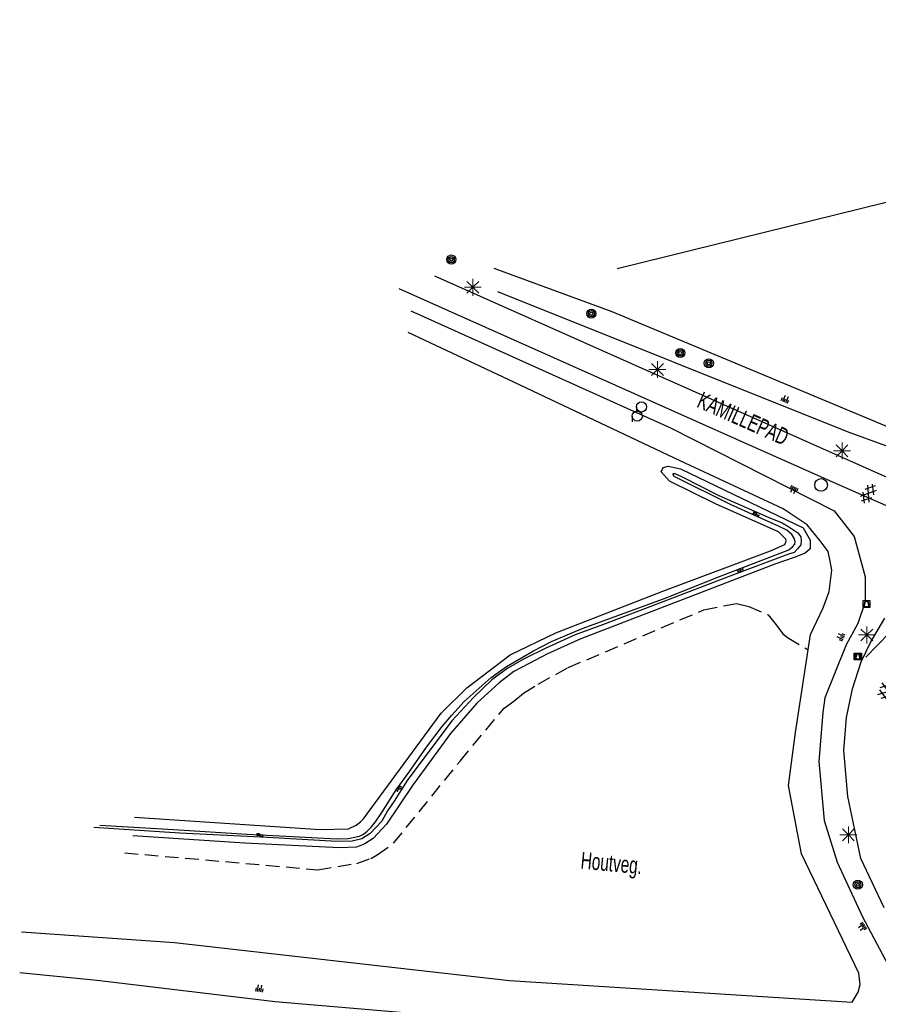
# Model space of a CAD drawing. Header units: metres. Extents: x 119757 to 244046, y 404148 to 811635.
# Tile 27 of 60: x 119761 to 119888, y 406882 to 407028. Entities that reach past the tile are written whole.
import ezdxf

# ---------------------------------------------------------------- set-up
doc = ezdxf.new("R2010")
doc.units = ezdxf.units.M
doc.linetypes.add('Houtwal', pattern=[3, 2, -1])
doc.layers.get('0').update_dxf_attribs({"linetype": 'CONTINUOUS'})
for name, color, linetype in [('3009', 179, 'CONTINUOUS'), ('4401', 7, 'CONTINUOUS'), ('4411', 7, 'CONTINUOUS'), ('4503', 1, 'CONTINUOUS'), ('4601', 172, 'CONTINUOUS'), ('4602', 7, 'CONTINUOUS'), ('B-AF-HAAG-GD', 74, 'CONTINUOUS'), ('B-AF-HOUT-GD', 74, 'Houtwal'), ('B-BB-BORD-GD', 8, 'CONTINUOUS'), ('B-BP-BOOM-GD', 74, 'CONTINUOUS'), ('B-OB-OVER-GD', 8, 'CONTINUOUS'), ('B-OV-PAAL-GD', 63, 'CONTINUOUS'), ('B-TE-OND-GD', 8, 'CONTINUOUS'), ('B-TR-SLOO-GD', 142, 'CONTINUOUS'), ('B-TR-TALB-GD', 72, 'CONTINUOUS'), ('B-TR-TALO-GD', 72, 'CONTINUOUS'), ('B-VH-BNDH-GD', 13, 'CONTINUOUS'), ('B-VH-PARW-GD', 13, 'CONTINUOUS'), ('L-AR-BLOCKS-GD', 8, 'CONTINUOUS'), ('L-AR-SYMB-GD', 8, 'CONTINUOUS')]:
    doc.layers.add(name, color=color, linetype=linetype)

# ---------------------------------------------------------------- blocks, each defined once
blk = doc.blocks.new('WATER', base_point=(119758.78532, 404407.573336))
at = {"layer": '4601'}
for points in [[(119758.28532, 404407.723336, 0), (119758.34782, 404407.785836, 0), (119758.47282, 404407.848336, 0), (119758.59782, 404407.848336, 0), (119758.72282, 404407.785836, 0), (119758.78532, 404407.723336, 0), (119758.84782, 404407.660836, 0), (119758.97282, 404407.598336, 0), (119759.09782, 404407.598336, 0), (119759.22282, 404407.660836, 0), (119759.28532, 404407.723336, 0)], [(119758.28532, 404407.423336, 0), (119758.34782, 404407.485836, 0), (119758.47282, 404407.548336, 0), (119758.59782, 404407.548336, 0), (119758.72282, 404407.485836, 0), (119758.78532, 404407.423336, 0), (119758.84782, 404407.360836, 0), (119758.97282, 404407.298336, 0), (119759.09782, 404407.298336, 0), (119759.22282, 404407.360836, 0), (119759.28532, 404407.423336, 0)]]:
    blk.add_polyline3d(points, dxfattribs=at)
blk = doc.blocks.new('TALUD', base_point=(119758.78532, 404407.573336))
at = {"layer": '4602'}
for points in [[(119758.28532, 404408.073336, 0), (119758.78532, 404408.073336, 0)], [(119758.28532, 404407.823336, 0), (119759.28532, 404407.823336, 0)], [(119758.28532, 404407.573336, 0), (119758.78532, 404407.573336, 0)], [(119758.28532, 404407.323336, 0), (119759.28532, 404407.323336, 0)], [(119758.28532, 404407.073336, 0), (119758.78532, 404407.073336, 0)]]:
    blk.add_polyline3d(points, dxfattribs=at)
blk = doc.blocks.new('2901')
for radius in [0.27, 0.18, 0.09]:
    blk.add_circle((0, 0), radius)
blk = doc.blocks.new('2701')
at = {"lineweight": 0}
for q in [(-0.353, 0.351), (0.001, 0.497), (0.355, 0.351), (-0.499, -0.003), (-0.352, -0.356), (0.501, -0.003), (0.001, -0.503), (0.355, -0.356)]:
    blk.add_line((0.001, -0.003), q, dxfattribs=at)
blk = doc.blocks.new('3009', base_point=(119758.533414, 404407.573336))
at = {"layer": '3009'}
for points in [[(119758.033414, 404408.073336, 0), (119759.033414, 404408.073336, 0), (119759.033414, 404407.073336, 0), (119758.033414, 404407.073336, 0)], [(119758.133414, 404407.173336, 0), (119758.933414, 404407.173336, 0), (119758.733414, 404407.973336, 0), (119758.333414, 404407.973336, 0)], [(119758.133414, 404407.173336, 0), (119758.333414, 404407.973336, 0), (119758.733414, 404407.973336, 0), (119758.933414, 404407.173336, 0)]]:
    blk.add_polyline3d(points, close=True, dxfattribs=at)
blk = doc.blocks.new('GV4', base_point=(119758.533414, 404407.573336))
at = {"layer": '4401'}
for points in [[(119758.533414, 404407.604586, 0), (119758.627164, 404407.667086, 0)], [(119758.533414, 404407.510836, 0), (119758.783414, 404407.667086, 0)], [(119758.533414, 404407.667086, 0), (119758.845914, 404407.479586, 0)], [(119758.595914, 404407.479586, 0), (119758.908414, 404407.667086, 0)], [(119758.658414, 404407.667086, 0), (119758.908414, 404407.510836, 0)], [(119758.814664, 404407.667086, 0), (119758.908414, 404407.604586, 0)], [(119758.533414, 404407.573336, 0), (119758.689664, 404407.479586, 0)], [(119758.752164, 404407.479586, 0), (119758.908414, 404407.573336, 0)]]:
    blk.add_polyline3d(points, dxfattribs=at)
blk = doc.blocks.new('GV6', base_point=(119758.78532, 404407.573336))
at = {"layer": '4411'}
for points in [[(119758.78532, 404407.542086, 0), (119758.94157, 404407.667086, 0)], [(119758.78532, 404407.604586, 0), (119758.94157, 404407.479586, 0)], [(119758.84782, 404407.479586, 0), (119759.09782, 404407.667086, 0)], [(119758.84782, 404407.667086, 0), (119759.09782, 404407.479586, 0)], [(119759.00407, 404407.667086, 0), (119759.16032, 404407.542086, 0)], [(119759.00407, 404407.479586, 0), (119759.16032, 404407.604586, 0)]]:
    blk.add_polyline3d(points, dxfattribs=at)
blk = doc.blocks.new('3001')
blk.add_line((-0.3, 0), (-0.3, -0.35))
blk.add_circle((0, 0), 0.3)
blk = doc.blocks.new('2401')
blk.add_circle((0.001, -0.001), 0.375)

msp = doc.modelspace()

# ---------------------------------------------------------------- linework, layer by layer
at = {"layer": 'B-AF-HAAG-GD'}
msp.add_lwpolyline([(119932.7, 407014.18), (119932.94, 407011.71), (119849.66, 406991.16)], dxfattribs=at)
at = {"layer": 'B-AF-HOUT-GD'}
msp.add_lwpolyline([(119776.69, 406904.64), (119805.32, 406902.15), (119811.06, 406903.08), (119813.16, 406903.83), (119814.08, 406904.34), (119816.52, 406906.06), (119826.37, 406918.22), (119832.9, 406926.1), (119834.34, 406927.14), (119835.78, 406928.28), (119837.93, 406929.64), (119842.39, 406932.09), (119862.48, 406940.65), (119867.31, 406941.59), (119869.14, 406941.16), (119872, 406939.91), (119873.21, 406938.42), (119874.19, 406937.11), (119874.9, 406936.55), (119877.96, 406934.73)], dxfattribs=at)
at = {"layer": 'B-TR-SLOO-GD'}
for points in [[(119857.39, 406959.73), (119856.16, 406961.09), (119856.46, 406961.75), (119857.21, 406961.94), (119859.03, 406961.56), (119877.2, 406952.8), (119878.24, 406950.99), (119878.26, 406949.68), (119877.48, 406949.04), (119875.88, 406948.42), (119872.99, 406947.44), (119844.26, 406936.33), (119839.31, 406934.13), (119836.6, 406932.71), (119834.36, 406931.49), (119832.17, 406929.85), (119828.85, 406926.81), (119824.98, 406922.32), (119819.35, 406914.6), (119815.49, 406908.88), (119813.52, 406906.77), (119812.29, 406905.97), (119811.02, 406905.48), (119808.49, 406905.37), (119794.51, 406906.06), (119777.87, 406907.16)], [(119773.02, 406908.73), (119783.93, 406908.08), (119794.82, 406907.41), (119802.53, 406907.04), (119808.11, 406906.71), (119809.78, 406906.79), (119810.27, 406906.88), (119811.48, 406907.12), (119812.07, 406907.42), (119812.59, 406907.84), (119813.23, 406908.49), (119813.85, 406909.23), (119814.8, 406910.61), (119816.91, 406913.98), (119818.78, 406916.53), (119821.42, 406920.32), (119823.72, 406923.35), (119825.14, 406925.06), (119827, 406927.08), (119829.19, 406929.03), (119830.96, 406930.61), (119833.26, 406932.23), (119834.78, 406933.12), (119837.28, 406934.6), (119839.93, 406935.95), (119842.22, 406936.94), (119844.61, 406937.91), (119856.93, 406942.41), (119864.17, 406945.33), (119875.1, 406949.52), (119875.62, 406949.99), (119875.97, 406950.38), (119876.01, 406950.77), (119875.87, 406951.27), (119875.53, 406951.79), (119874.8, 406952.43), (119873.53, 406953.03), (119866.54, 406956.21), (119858.09, 406960.41), (119857.89, 406960.76), (119857.98, 406960.86), (119858.2, 406960.85), (119859.2, 406960.39)], [(119859.2, 406960.39), (119864.73, 406957.59), (119872, 406954.39), (119874.11, 406953.53), (119874.94, 406953.03), (119876.41, 406952.06), (119876.84, 406951.49), (119876.92, 406950.88), (119876.85, 406950.28), (119876.39, 406949.71), (119875.88, 406949.13), (119875.02, 406948.88), (119866.12, 406945.54), (119856.58, 406941.9), (119847.5, 406938.44), (119843.41, 406936.95), (119839, 406934.93), (119835.96, 406933.42), (119833.44, 406932), (119831.07, 406930.27), (119828.36, 406927.65), (119825.16, 406924.22), (119818.56, 406915.38), (119816.6, 406912.28), (119815.61, 406910.88), (119814.78, 406909.35), (119813.04, 406907.53), (119811.84, 406906.74), (119810.37, 406906.4), (119808.13, 406906.34), (119797.84, 406906.92), (119784.86, 406907.54), (119772.1, 406908.41)], [(119778.15, 406909.91), (119805.67, 406908.09), (119809.87, 406908.19), (119810.96, 406908.73), (119811.63, 406909.24), (119812.08, 406909.67), (119823.6, 406925.35), (119827.38, 406929.1), (119833.78, 406933.98), (119840.54, 406937.25), (119856.42, 406943.43), (119872.39, 406949.41), (119874.48, 406950.31), (119874.7, 406950.81), (119874.63, 406951.12), (119873.53, 406952.2), (119864.31, 406956.31), (119857.39, 406959.73)]]:
    msp.add_lwpolyline(points, dxfattribs=at)
at = {"layer": 'B-TR-TALB-GD'}
for points in [[(119831.93, 406987.83), (119883.75, 406967.08), (119903.32, 406959.93), (119904.94, 406959.99), (119906.29, 406960.29), (119923.46, 406969.71), (119936.92, 406979.49), (119943.34, 406985.49), (119951.39, 406995.19), (119960, 407008.37), (119965.35, 407018.25), (119969.54, 407028.09)], [(119819.06, 406984.95), (119857.57, 406967.6), (119881.82, 406955.34), (119884.77, 406951.5), (119886.38, 406945.55), (119886.38, 406941.83), (119885.3, 406938.65), (119883.59, 406935.47), (119880.41, 406927.62), (119880.1, 406925.46), (119879.52, 406918.16), (119880.3, 406909.44), (119882.25, 406903.25), (119886, 406895.16), (119892.61, 406882.73), (119893.66, 406880.34), (119893.59, 406880.08)], [(119995.09, 406874.83), (119942.88, 406873.82), (119913, 406874.04), (119898.04, 406876.27), (119895.83, 406877), (119894.21, 406877.15), (119892.71, 406877.14), (119891.05, 406876.7), (119889.64, 406876.06), (119884.02, 406876.14), (119860.23, 406877.35), (119838.41, 406879.22), (119799, 406882.56), (119773.02, 406885.66), (119772.07, 406885.78), (119761.13, 406886.88)]]:
    msp.add_lwpolyline(points, dxfattribs=at)
at = {"layer": 'B-TR-TALO-GD'}
for points in [[(119909.36, 406964.35), (119906.71, 406963.36), (119902.77, 406963.27), (119898.67, 406964.02), (119880.62, 406971.59), (119848.93, 406984.82), (119831.43, 406991.22)], [(119879.74, 406950.89), (119877.81, 406953.26), (119874.23, 406955.62), (119859, 406962.72), (119833.48, 406974.8), (119818.69, 406981.76)], [(119761.38, 406892.93), (119784.08, 406891.38), (119833.7, 406885.73), (119884.49, 406882.51), (119885.35, 406884.02), (119885.64, 406885.12), (119885.45, 406886.84), (119876.97, 406904.5), (119875.04, 406914.63), (119876.07, 406922.47), (119878.31, 406937.01), (119880.17, 406940.96), (119881.08, 406943.39), (119881.46, 406946.52), (119881.22, 406947.88), (119880.92, 406949.31), (119879.74, 406950.89)]]:
    msp.add_lwpolyline(points, dxfattribs=at)
at = {"layer": 'B-VH-BNDH-GD'}
msp.add_lwpolyline([(119896.82, 406945.54), (119891.7, 406938.96), (119886.48, 406933.66)], dxfattribs=at)
at = {"layer": 'B-VH-PARW-GD'}
for points in [[(119822.57, 406990.16), (119851.87, 406977.08), (119885.49, 406962.12), (119901.61, 406954.95), (119906.84, 406952.94), (119908.19, 406952.64), (119908.84, 406952.64), (119909.74, 406952.82), (119931.96, 406966.23), (119938.71, 406971.39), (119944.15, 406976.26), (119950.11, 406982.08), (119955.34, 406988.07), (119959.63, 406993.77), (119965.79, 407002.48), (119969.57, 407009.28), (119972.08, 407016.01), (119976.07, 407026.59)], [(119896.4, 406953.04), (119882.17, 406959.33), (119867.36, 406965.91), (119849.46, 406973.91), (119817.36, 406988.21)], [(119889.2, 406896.51), (119885.74, 406903.8), (119883.82, 406912.99), (119883.23, 406919.81), (119883.65, 406924.69), (119884.53, 406928.97), (119885.82, 406932.95), (119887.2, 406935.81), (119889.32, 406939.41)]]:
    msp.add_lwpolyline(points, dxfattribs=at)

# ---------------------------------------------------------------- block references
at = {"layer": '3009'}
for p in [(119886.58, 406941.51), (119885.27, 406933.74), (119885.34, 406933.73)]:
    msp.add_blockref('3009', p, dxfattribs=at)
at = {"layer": 'B-BB-BORD-GD', "xscale": 2.5, "yscale": 2.5, "zscale": 2.5}
msp.add_blockref('2401', (119879.86, 406959.16), dxfattribs=at)
at = {"layer": 'B-BP-BOOM-GD', "xscale": 2.5, "yscale": 2.5, "zscale": 2.5}
for p in [(119825.07, 406992.55), (119845.83, 406984.54), (119859, 406978.71), (119863.23, 406977.18), (119885.31, 406899.92)]:
    msp.add_blockref('2901', p, dxfattribs=at)
at = {"layer": 'B-OB-OVER-GD', "xscale": 2.5, "yscale": 2.5, "zscale": 2.5}
for p in [(119853.25, 406970.71), (119852.63, 406969.36)]:
    msp.add_blockref('3001', p, dxfattribs=at)
at = {"layer": 'B-OV-PAAL-GD', "xscale": 2.5, "yscale": 2.5, "zscale": 2.5}
for p in [(119828.26, 406988.44), (119855.61, 406976.27), (119882.96, 406964.22), (119886.64, 406936.93), (119883.9, 406907.33)]:
    msp.add_blockref('2701', p, dxfattribs=at)
at = {"layer": 'L-AR-BLOCKS-GD'}
for p, xscale, yscale, zscale, rotation in [((119874.61, 406971.92), 1.000343, 1.000343, 1.000343, 65.47925500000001), ((119875.75, 406958.39), 1.000293, 1.000293, 1.000293, 245.621174), ((119882.79, 406936.65), 1.000315, 1.000315, 1.000315, 155.610533), ((119885.94, 406893.63), 1.000203, 1.000203, 1.000203, 214.615066), ((119796.69, 406884.58), 0.9996639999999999, 0.9996639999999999, 0.9996639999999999, 82.41841099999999)]:
    msp.add_blockref('TALUD', p, dxfattribs=dict(at, xscale=xscale, yscale=yscale, zscale=zscale, rotation=rotation))
at = {"layer": 'L-AR-BLOCKS-GD', "yscale": 0.8}
for p, rotation in [((119870.22, 406954.8), 335.211394), ((119867.91, 406946.49), 19.300967), ((119817.29, 406914.18), 58.17029599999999), ((119796.71, 406907.29), 356.837277)]:
    msp.add_blockref('WATER', p, dxfattribs=dict(at, rotation=rotation))
at = {"layer": 'L-AR-SYMB-GD'}
for name, p, xscale, yscale, zscale, rotation in [('GV6', (119887.64, 406959.14), 8, 8, 8, 237.643527), ('GV4', (119888.51, 406928.79), 10, 11.5, 10, 341.215527)]:
    msp.add_blockref(name, p, dxfattribs=dict(at, xscale=xscale, yscale=yscale, zscale=zscale, rotation=rotation))

# ---------------------------------------------------------------- texts
at = {"layer": '4503', "width": 0.68}
msp.add_text('KAMILLEPAD', height=2.5, rotation=335.9869, dxfattribs=at).set_placement((119861.3, 406970.76))
at = {"layer": 'B-TE-OND-GD', "width": 0.68}
msp.add_text('Houtveg.', height=2.5, rotation=354.6455, dxfattribs=at).set_placement((119844.17, 406902.32))

doc.saveas('drawing.dxf')
